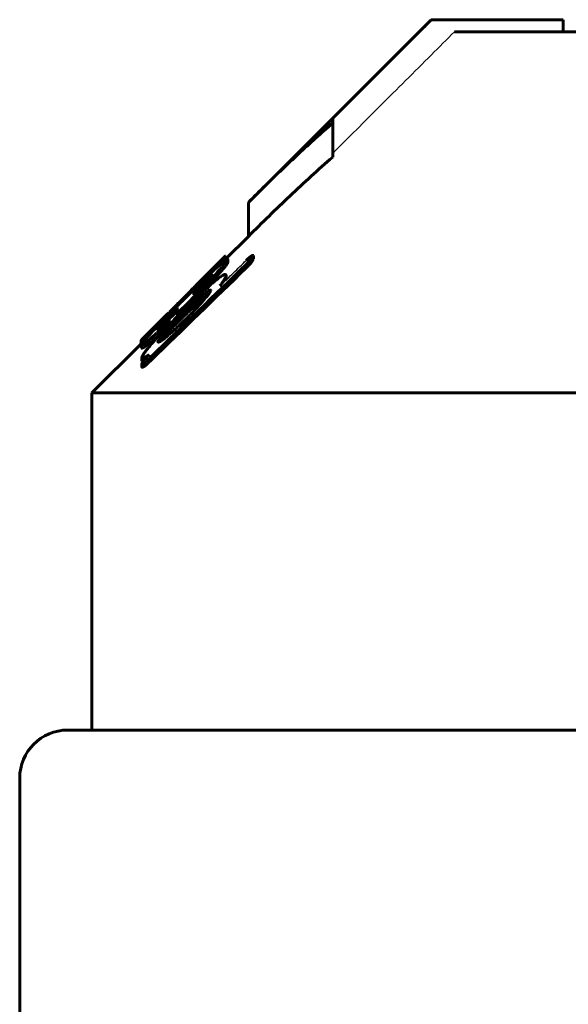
# Model space of a CAD drawing. Header units: millimetres. Extents: x -462 to 920, y -222 to 222.
# Tile 11 of 14: x 674 to 697, y 179 to 220. Entities that reach past the tile are written whole.
import ezdxf

# ---------------------------------------------------------------- set-up
doc = ezdxf.new("R2010")
doc.units = ezdxf.units.MM
doc.linetypes.add('K5LT-1', pattern=[0])
doc.linetypes.add('K5LT_BASIC', pattern=[0])
doc.layers.add('Системный слой (1)', color=7, linetype='Continuous', true_color=0x6c6c6c)

# ---------------------------------------------------------------- blocks, each defined once
blk = doc.blocks.new('U36')
at = {"layer": 'Системный слой (1)', "color": 150, "linetype": 'K5LT_BASIC', "lineweight": 60, "true_color": 0x0080ff}
for p, q in [((682.286, 209.686), (682.274, 209.675)), ((682.292, 209.69), (682.286, 209.686)), ((682.292, 209.69), (682.293, 209.691)), ((682.293, 209.691), (682.292, 209.69)), ((682.292, 209.688), (682.292, 209.69)), ((682.293, 209.691), (682.293, 209.691))]:
    blk.add_line(p, q, dxfattribs=at)
blk = doc.blocks.new('U39')
at = {"layer": 'Системный слой (1)', "color": 150, "linetype": 'K5LT_BASIC', "lineweight": 60, "true_color": 0x0080ff}
for p, q in [((681.146, 208.265), (681.067, 208.189)), ((681.224, 208.339), (681.146, 208.265)), ((681.301, 208.413), (681.224, 208.339))]:
    blk.add_line(p, q, dxfattribs=at)
blk = doc.blocks.new('U40')
at = {"layer": 'Системный слой (1)', "color": 150, "linetype": 'K5LT_BASIC', "lineweight": 60, "true_color": 0x0080ff}
for p, q in [((680.296, 207.24), (680.302, 207.229)), ((680.302, 207.229), (680.322, 207.231)), ((680.322, 207.231), (680.363, 207.255))]:
    blk.add_line(p, q, dxfattribs=at)
blk = doc.blocks.new('U42')
at = {"layer": 'Системный слой (1)', "color": 150, "linetype": 'K5LT_BASIC', "lineweight": 60, "true_color": 0x0080ff}
for p, q in [((678.816, 205.319), (678.829, 205.309)), ((678.829, 205.309), (678.85, 205.306)), ((678.85, 205.306), (678.88, 205.311))]:
    blk.add_line(p, q, dxfattribs=at)
blk = doc.blocks.new('U43')
at = {"layer": 'Системный слой (1)', "color": 150, "linetype": 'K5LT_BASIC', "lineweight": 60, "true_color": 0x0080ff}
for p, q in [((678.778, 206.085), (678.785, 206.097)), ((678.772, 206.069), (678.773, 206.075)), ((678.773, 206.075), (678.778, 206.085))]:
    blk.add_line(p, q, dxfattribs=at)
blk = doc.blocks.new('U46')
at = {"layer": 'Системный слой (1)', "color": 150, "linetype": 'K5LT_BASIC', "lineweight": 60, "true_color": 0x0080ff}
for p, q in [((681.75, 208.653), (682.022, 208.953)), ((681.458, 208.34), (681.75, 208.653)), ((681.149, 208.017), (681.458, 208.34))]:
    blk.add_line(p, q, dxfattribs=at)
blk = doc.blocks.new('U48')
at = {"layer": 'Системный слой (1)', "color": 150, "linetype": 'K5LT_BASIC', "lineweight": 60, "true_color": 0x0080ff}
for p, q in [((682.293, 209.609), (682.325, 209.631)), ((682.325, 209.631), (682.344, 209.639)), ((682.344, 209.639), (682.35, 209.633))]:
    blk.add_line(p, q, dxfattribs=at)
blk = doc.blocks.new('U53')
at = {"layer": 'Системный слой (1)', "color": 150, "linetype": 'K5LT_BASIC', "lineweight": 60, "true_color": 0x0080ff}
for p, q in [((678.828, 206.078), (678.871, 206.118)), ((678.785, 206.041), (678.797, 206.051)), ((678.797, 206.051), (678.828, 206.078))]:
    blk.add_line(p, q, dxfattribs=at)
blk = doc.blocks.new('U54')
at = {"layer": 'Системный слой (1)', "color": 150, "linetype": 'K5LT_BASIC', "lineweight": 60, "true_color": 0x0080ff}
for p, q in [((680.43, 207.83), (682.198, 209.599)), ((678.903, 206.304), (679.66, 207.061))]:
    blk.add_line(p, q, dxfattribs=at)
blk = doc.blocks.new('U55')
at = {"layer": 'Системный слой (1)', "color": 150, "linetype": 'K5LT_BASIC', "lineweight": 60, "true_color": 0x0080ff}
for p, q in [((682.293, 209.552), (683.241, 210.5)), ((676.741, 204), (678.785, 206.045))]:
    blk.add_line(p, q, dxfattribs=at)
blk = doc.blocks.new('U61')
at = {"layer": 'Системный слой (1)', "color": 150, "linetype": 'K5LT_BASIC', "lineweight": 60, "true_color": 0x0080ff}
for p, q in [((680.112, 207.236), (680.259, 207.385)), ((679.828, 206.942), (679.968, 207.088)), ((679.968, 207.088), (680.112, 207.236))]:
    blk.add_line(p, q, dxfattribs=at)
blk = doc.blocks.new('U62')
at = {"layer": 'Системный слой (1)', "color": 150, "linetype": 'K5LT_BASIC', "lineweight": 60, "true_color": 0x0080ff}
for p, q in [((681.038, 207.639), (681.33, 207.902)), ((681.33, 207.902), (681.582, 208.097)), ((680.74, 207.359), (681.038, 207.639))]:
    blk.add_line(p, q, dxfattribs=at)
blk = doc.blocks.new('U63')
at = {"layer": 'Системный слой (1)', "color": 150, "linetype": 'K5LT_BASIC', "lineweight": 60, "true_color": 0x0080ff}
for p, q in [((682.309, 208.686), (682.314, 208.697)), ((682.314, 208.697), (682.318, 208.708)), ((682.318, 208.708), (682.322, 208.718))]:
    blk.add_line(p, q, dxfattribs=at)

msp = doc.modelspace()

# ---------------------------------------------------------------- linework, layer by layer
at = {"layer": 'Системный слой (1)', "color": 150, "linetype": 'K5LT_BASIC', "lineweight": 60, "true_color": 0x0080ff}
for p, q in [((683.241, 211.914), (690.827, 219.5)), ((690.827, 219.5), (690.886, 219.5)), ((696.316, 219.5), (690.886, 219.5)), ((696.316, 219), (696.316, 219.5)), ((691.802, 219), (714.991, 219)), ((686.741, 215.363), (686.741, 215.211)), ((686.741, 213.797), (686.741, 215.211)), ((683.241, 210.5), (683.241, 211.914)), ((682.222, 209.471), (682.292, 209.547)), ((682.292, 209.547), (682.292, 209.688)), ((682.293, 209.55), (682.293, 209.691)), ((682.35, 209.609), (682.35, 209.633)), ((682.38, 209.558), (682.38, 209.545)), ((682.38, 209.404), (682.38, 209.545)), ((683.455, 209.566), (683.455, 209.707)), ((682.022, 208.953), (682.022, 209.094)), ((683.151, 209.194), (683.151, 209.335)), ((681.248, 208.621), (681.248, 208.624)), ((681.248, 208.561), (681.248, 208.621)), ((681.391, 208.792), (681.357, 208.758)), ((681.391, 208.776), (681.391, 208.792)), ((681.555, 208.917), (681.446, 208.808)), ((681.446, 208.754), (681.446, 208.808)), ((681.555, 208.859), (681.555, 208.917)), ((681.715, 208.912), (681.715, 208.897)), ((682.322, 208.718), (682.322, 208.86)), ((680.907, 208.226), (680.907, 208.303)), ((680.978, 208.244), (681.067, 208.331)), ((680.978, 208.102), (680.978, 208.244)), ((681.067, 208.189), (680.978, 208.102)), ((681.067, 208.189), (681.067, 208.331)), ((682.053, 208.442), (682.09, 208.474)), ((680.368, 207.688), (680.368, 207.733)), ((681.088, 208.095), (680.654, 207.659)), ((680.978, 208.102), (680.976, 208.099)), ((681.013, 208.111), (680.978, 208.079)), ((681.088, 207.959), (681.088, 208.095)), ((679.918, 207.302), (679.918, 207.317)), ((680.276, 207.544), (680.259, 207.527)), ((680.259, 207.385), (680.259, 207.527)), ((680.276, 207.402), (680.259, 207.385)), ((680.276, 207.402), (680.276, 207.544)), ((680.296, 207.24), (680.296, 207.382)), ((680.508, 207.399), (680.562, 207.452)), ((680.654, 207.543), (680.654, 207.659)), ((680.74, 207.359), (680.74, 207.5)), ((679.611, 206.997), (679.611, 207.011)), ((679.809, 207.193), (679.901, 207.285)), ((679.952, 207.038), (679.952, 207.026)), ((679.952, 206.885), (679.952, 207.026)), ((680.436, 207.205), (680.542, 207.309)), ((680.542, 207.168), (680.436, 207.064)), ((680.74, 207.164), (680.453, 206.885)), ((679.682, 206.723), (679.648, 206.689)), ((679.682, 206.581), (679.648, 206.547)), ((679.682, 206.581), (679.682, 206.723)), ((678.785, 206.041), (678.785, 206.183)), ((678.963, 206.226), (678.963, 206.343)), ((679.089, 206.045), (679.089, 206.187)), ((679.607, 206.172), (679.582, 206.139)), ((679.607, 206.172), (679.607, 206.314)), ((678.772, 206.031), (678.772, 206.069)), ((678.802, 205.87), (678.802, 206.012)), ((678.816, 205.319), (678.816, 205.461)), ((679.212, 205.37), (679.212, 205.511)), ((678.816, 205.068), (678.816, 205.21)), ((678.833, 205.08), (678.833, 205.222)), ((676.741, 204), (756.741, 204)), ((676.741, 190), (676.741, 204)), ((757.741, 190), (675.741, 190)), ((673.741, 188), (673.741, 165))]:
    msp.add_line(p, q, dxfattribs=at)
msp.add_arc((675.741, 188), 2, 90, 180, dxfattribs=at)
at = {"layer": 'Системный слой (1)', "color": 7, "linetype": 'K5LT-1'}
for points, knots in [([(690.886, 219.5), (690.671, 219.286), (689.289, 217.907), (687.907, 216.528), (686.741, 215.363)], [0, 0, 0, 0, 0.304, 1.954023, 1.954023, 1.954023, 1.954023]), ([(691.802, 219), (691.482, 218.681), (690.804, 218.004), (689.774, 216.976), (688.407, 215.612), (687.398, 214.605), (686.741, 213.949)], [0, 0, 0, 0, 1.276408, 2.707342, 4.113524, 6.73638, 6.73638, 6.73638, 6.73638])]:
    msp.add_open_spline(points, degree=3, knots=knots, dxfattribs=at)
at = {"layer": 'Системный слой (1)', "color": 150, "linetype": 'K5LT_BASIC', "lineweight": 60, "true_color": 0x0080ff}
for points, knots in [([(686.741, 215.211), (686.264, 214.792), (685.33, 213.946), (684.169, 212.835), (683.48, 212.154), (683.241, 211.914)], [0, 0, 0, 0, 2.4017, 4.74577, 6, 6, 6, 6]), ([(686.741, 213.797), (686.142, 213.271), (684.965, 212.195), (683.81, 211.07), (683.241, 210.5)], [0, 0, 0, 0, 2.51244, 5, 5, 5, 5]), ([(682.128, 209.392), (682.024, 209.299), (681.798, 209.091), (681.417, 208.728), (681.014, 208.333), (680.738, 208.059), (680.6, 207.921)], [0, 0, 0, 0, 1.699632, 3.43004, 5.197194, 7, 7, 7, 7]), ([(681.555, 208.917), (681.646, 209.009), (681.801, 209.167), (681.947, 209.319), (682.021, 209.396), (682.062, 209.44), (682.109, 209.49), (682.155, 209.54), (682.227, 209.617), (682.268, 209.662), (682.29, 209.686), (682.292, 209.688)], [0, 0, 0, 0, 2.839157, 4.897006, 5.403898, 5.985571, 6.786306, 7.740498, 8.677308, 11.68046, 12, 12, 12, 12]), ([(682.022, 209.094), (682.056, 209.134), (682.115, 209.204), (682.189, 209.292), (682.241, 209.355), (682.28, 209.403), (682.312, 209.443), (682.335, 209.473), (682.355, 209.5), (682.372, 209.526), (682.38, 209.54), (682.38, 209.545), (682.38, 209.545)], [0, 0, 0, 0, 2.849149, 4.971425, 6.444351, 7.770175, 8.839568, 9.923347, 10.539356, 11.615873, 12.844794, 13, 13, 13, 13]), ([(682.022, 208.953), (682.056, 208.993), (682.115, 209.063), (682.189, 209.15), (682.241, 209.214), (682.28, 209.261), (682.312, 209.302), (682.335, 209.332), (682.355, 209.359), (682.372, 209.384), (682.38, 209.399), (682.38, 209.403), (682.38, 209.404)], [0, 0, 0, 0, 2.849149, 4.971425, 6.444351, 7.770175, 8.839568, 9.923347, 10.539356, 11.615873, 12.844794, 13, 13, 13, 13]), ([(682.38, 209.558), (682.38, 209.564), (682.375, 209.57), (682.355, 209.564), (682.329, 209.55), (682.298, 209.529), (682.25, 209.493), (682.195, 209.449), (682.149, 209.41), (682.128, 209.392)], [0, 0, 0, 0, 1.881133, 3.303553, 4.226116, 5.764853, 6.799753, 8.634258, 10, 10, 10, 10]), ([(683.455, 209.707), (683.448, 209.712), (683.436, 209.716), (683.412, 209.709), (683.399, 209.704), (683.386, 209.697), (683.366, 209.686), (683.341, 209.669), (683.312, 209.648), (683.283, 209.624), (683.23, 209.578), (683.185, 209.537), (683.151, 209.504)], [0, 0, 0, 0, 3.054772, 4.087976, 4.537085, 5.197613, 6.089196, 7.063609, 8.046294, 8.99553, 9.83962, 13, 13, 13, 13]), ([(683.151, 209.335), (683.181, 209.364), (683.225, 209.408), (683.284, 209.471), (683.32, 209.512), (683.35, 209.549), (683.375, 209.581), (683.418, 209.64), (683.442, 209.681), (683.455, 209.707)], [0, 0, 0, 0, 2.082945, 3.070418, 4.43191, 5.06467, 5.886025, 6.884231, 10, 10, 10, 10]), ([(683.151, 209.194), (683.181, 209.223), (683.225, 209.267), (683.284, 209.329), (683.32, 209.371), (683.35, 209.408), (683.375, 209.439), (683.418, 209.498), (683.442, 209.539), (683.455, 209.566)], [0, 0, 0, 0, 2.082945, 3.070418, 4.43191, 5.06467, 5.886025, 6.884231, 10, 10, 10, 10]), ([(681.088, 208.095), (681.195, 208.205), (681.349, 208.365), (681.579, 208.61), (681.79, 208.837), (681.945, 209.008), (682.022, 209.094)], [0, 0, 0, 0, 2.220592, 3.246296, 5.043341, 7, 7, 7, 7]), ([(681.391, 208.792), (681.433, 208.834), (681.485, 208.886), (681.542, 208.942), (681.569, 208.969), (681.594, 208.994), (681.614, 209.013), (681.637, 209.036), (681.644, 209.041), (681.644, 209.041)], [0, 0, 0, 0, 3.068811, 3.791411, 4.811295, 5.6407, 6.54595, 7.429229, 10, 10, 10, 10]), ([(681.644, 209.041), (681.644, 209.04), (681.638, 209.034), (681.612, 209.005), (681.579, 208.971), (681.555, 208.945)], [0, 0, 0, 0, 1.589278, 3.106431, 6, 6, 6, 6]), ([(682.053, 208.803), (681.958, 208.729), (681.789, 208.591), (681.565, 208.397), (681.418, 208.265), (681.265, 208.125), (680.986, 207.866), (680.732, 207.62), (680.562, 207.452)], [0, 0, 0, 0, 1.958425, 3.296974, 4.12341, 4.583495, 6.018114, 9, 9, 9, 9]), ([(680.907, 208.303), (680.923, 208.32), (680.95, 208.348), (681.003, 208.403), (681.044, 208.444), (681.087, 208.487), (681.124, 208.524), (681.164, 208.564), (681.208, 208.609), (681.273, 208.674), (681.324, 208.724), (681.357, 208.758)], [0, 0, 0, 0, 2.928045, 4.07222, 5.663341, 6.510877, 7.34066, 8.193089, 9.113181, 10.081488, 12, 12, 12, 12]), ([(681.013, 208.111), (681.073, 208.173), (681.162, 208.266), (681.283, 208.393), (681.368, 208.484), (681.46, 208.583), (681.525, 208.654), (681.585, 208.722), (681.624, 208.768), (681.664, 208.817), (681.692, 208.854), (681.711, 208.882), (681.715, 208.893), (681.715, 208.897)], [0, 0, 0, 0, 2.759405, 4.05489, 5.662593, 6.8493, 8.664734, 9.096276, 10.321451, 11.150252, 12.121756, 12.997684, 14, 14, 14, 14]), ([(681.715, 208.912), (681.715, 208.915), (681.712, 208.916), (681.7, 208.91), (681.68, 208.897), (681.656, 208.877), (681.629, 208.855), (681.598, 208.828), (681.562, 208.796), (681.525, 208.763), (681.478, 208.72), (681.406, 208.653), (681.297, 208.55), (681.178, 208.437), (681.099, 208.361), (681.067, 208.331)], [0, 0, 0, 0, 0.876333, 1.661463, 2.622109, 3.317114, 4.083198, 4.884177, 5.73278, 6.625186, 7.396228, 8.866036, 11.249643, 14.103123, 16, 16, 16, 16]), ([(681.555, 208.945), (681.524, 208.913), (681.47, 208.858), (681.404, 208.79), (681.358, 208.742), (681.328, 208.711), (681.303, 208.685), (681.285, 208.665), (681.266, 208.645), (681.254, 208.631), (681.249, 208.625), (681.248, 208.624), (681.248, 208.624)], [0, 0, 0, 0, 3.290735, 5.625847, 7.1729, 8.598658, 9.218678, 10.329102, 11.161718, 12.052796, 12.761305, 13, 13, 13, 13]), ([(681.248, 208.621), (681.248, 208.621), (681.249, 208.621), (681.253, 208.624), (681.259, 208.63), (681.271, 208.641), (681.289, 208.658), (681.314, 208.681), (681.342, 208.708), (681.386, 208.75), (681.42, 208.784), (681.446, 208.808)], [0, 0, 0, 0, 0.74846, 1.327158, 2.095938, 3.010953, 4.174793, 5.676484, 7.160116, 8.512883, 12, 12, 12, 12]), ([(682.322, 208.86), (682.322, 208.882), (682.315, 208.91), (682.281, 208.921), (682.248, 208.915), (682.209, 208.901), (682.159, 208.875), (682.101, 208.838), (682.063, 208.81), (682.053, 208.803)], [0, 0, 0, 0, 2.860105, 4.573833, 5.888623, 6.638091, 8.005081, 9.509025, 10, 10, 10, 10]), ([(682.053, 208.442), (682.087, 208.486), (682.151, 208.573), (682.218, 208.67), (682.261, 208.738), (682.296, 208.799), (682.314, 208.838), (682.322, 208.86)], [0, 0, 0, 0, 2.080322, 4.132122, 5.125435, 6.090952, 8, 8, 8, 8]), ([(680.368, 207.733), (680.41, 207.776), (680.483, 207.851), (680.562, 207.934), (680.65, 208.027), (680.724, 208.107), (680.81, 208.199), (680.864, 208.258), (680.898, 208.294), (680.907, 208.303)], [0, 0, 0, 0, 1.423283, 2.676568, 3.371659, 5.634277, 6.958105, 9.197355, 10, 10, 10, 10]), ([(680.74, 207.5), (680.806, 207.563), (680.91, 207.663), (681.061, 207.803), (681.181, 207.913), (681.308, 208.025), (681.402, 208.105), (681.49, 208.175), (681.549, 208.219), (681.605, 208.254), (681.639, 208.269), (681.659, 208.273), (681.674, 208.269), (681.678, 208.26), (681.678, 208.25)], [0, 0, 0, 0, 2.544984, 3.931563, 5.637035, 7.099214, 8.85211, 9.382997, 10.851297, 11.587984, 12.582316, 13.279704, 13.759891, 15, 15, 15, 15]), ([(680.978, 208.244), (680.975, 208.24), (680.971, 208.235), (680.966, 208.229), (680.963, 208.224), (680.961, 208.222), (680.961, 208.222)], [0, 0, 0, 0, 2.597637, 3.993898, 5.287712, 7, 7, 7, 7]), ([(680.961, 208.222), (680.961, 208.217), (680.962, 208.208), (680.963, 208.193), (680.966, 208.17), (680.971, 208.133), (680.976, 208.099), (680.978, 208.079)], [0, 0, 0, 0, 0.884792, 1.687003, 2.733734, 5.086976, 8, 8, 8, 8]), ([(681.514, 208.008), (681.546, 208.048), (681.585, 208.101), (681.639, 208.182), (681.664, 208.223), (681.678, 208.25)], [0, 0, 0, 0, 2.443377, 3.441744, 6, 6, 6, 6]), ([(680.6, 207.921), (680.476, 207.797), (680.199, 207.518), (679.925, 207.241), (679.774, 207.088)], [0, 0, 0, 0, 2.238587, 5, 5, 5, 5]), ([(679.863, 207.221), (679.922, 207.279), (680.006, 207.364), (680.115, 207.475), (680.227, 207.588), (680.311, 207.674), (680.368, 207.733)], [0, 0, 0, 0, 2.341819, 3.374507, 4.472894, 7, 7, 7, 7]), ([(680.74, 207.164), (680.821, 207.243), (680.94, 207.363), (681.092, 207.522), (681.203, 207.642), (681.3, 207.751), (681.406, 207.875), (681.473, 207.956), (681.514, 208.008)], [0, 0, 0, 0, 2.472745, 3.684649, 4.932824, 6.217568, 7.16074, 9, 9, 9, 9]), ([(680.508, 207.399), (680.349, 207.242), (680.157, 207.049), (679.94, 206.825), (679.832, 206.713), (679.64, 206.51), (679.455, 206.308), (679.268, 206.096), (679.189, 206.004), (679.14, 205.946)], [0, 0, 0, 0, 3.146351, 3.842236, 4.488303, 5.408524, 7.951462, 8.672173, 10, 10, 10, 10]), ([(680.259, 207.527), (680.19, 207.457), (680.099, 207.364), (679.96, 207.22), (679.862, 207.119), (679.747, 206.998), (679.673, 206.919), (679.596, 206.836), (679.55, 206.783), (679.504, 206.729), (679.477, 206.695), (679.455, 206.664), (679.45, 206.651), (679.45, 206.647)], [0, 0, 0, 0, 2.745771, 3.602286, 5.601589, 6.755827, 8.551744, 8.974339, 10.531093, 11.10338, 12.079667, 12.863865, 14, 14, 14, 14]), ([(679.611, 207.011), (679.64, 207.041), (679.686, 207.086), (679.75, 207.15), (679.798, 207.198), (679.84, 207.24), (679.869, 207.269), (679.887, 207.287), (679.899, 207.299), (679.907, 207.306), (679.913, 207.312), (679.917, 207.316), (679.918, 207.317), (679.918, 207.317)], [0, 0, 0, 0, 3.459795, 5.316683, 7.549542, 9.342726, 10.752337, 11.538252, 12.094667, 12.66833, 13.059339, 13.531377, 14, 14, 14, 14]), ([(680.296, 207.696), (680.284, 207.682), (680.26, 207.658), (680.218, 207.613), (680.18, 207.572), (680.132, 207.522), (680.091, 207.478), (680.039, 207.425), (680.006, 207.392), (679.958, 207.342), (679.926, 207.31), (679.901, 207.285)], [0, 0, 0, 0, 2.582727, 4.224835, 6.130532, 7.08035, 8.87906, 9.419288, 10.422206, 10.778216, 12, 12, 12, 12]), ([(680.296, 207.382), (680.296, 207.374), (680.301, 207.366), (680.32, 207.371), (680.335, 207.379), (680.351, 207.388), (680.371, 207.402), (680.399, 207.423), (680.439, 207.457), (680.489, 207.501), (680.564, 207.571), (680.619, 207.623), (680.654, 207.659)], [0, 0, 0, 0, 2.829768, 4.166271, 4.871793, 5.485473, 6.30093, 7.183967, 8.069779, 9.547386, 10.646736, 13, 13, 13, 13]), ([(680.74, 207.5), (680.74, 207.5), (680.739, 207.5), (680.738, 207.499), (680.737, 207.498), (680.736, 207.498), (680.735, 207.497), (680.733, 207.495), (680.73, 207.492), (680.725, 207.487), (680.718, 207.481), (680.708, 207.471), (680.691, 207.454), (680.658, 207.423), (680.607, 207.373), (680.565, 207.332), (680.542, 207.309)], [0, 0, 0, 0, 0.156271, 0.253941, 0.321091, 0.398941, 0.495434, 0.607757, 0.890522, 1.393702, 1.765771, 2.585777, 3.986372, 6.275759, 10.906491, 17, 17, 17, 17]), ([(680.74, 207.359), (680.74, 207.359), (680.739, 207.359), (680.738, 207.358), (680.737, 207.357), (680.736, 207.356), (680.735, 207.355), (680.733, 207.353), (680.73, 207.35), (680.725, 207.346), (680.718, 207.34), (680.708, 207.33), (680.691, 207.313), (680.658, 207.281), (680.607, 207.232), (680.565, 207.191), (680.542, 207.168)], [0, 0, 0, 0, 0.156271, 0.253941, 0.321091, 0.398941, 0.495434, 0.607757, 0.890522, 1.393702, 1.765771, 2.585777, 3.986372, 6.275759, 10.906491, 17, 17, 17, 17]), ([(679.774, 207.088), (679.69, 207.001), (679.579, 206.886), (679.409, 206.708), (679.298, 206.591), (679.2, 206.486), (679.116, 206.396), (679.047, 206.32), (678.954, 206.216), (678.887, 206.139), (678.84, 206.078), (678.814, 206.042), (678.804, 206.022), (678.802, 206.014), (678.802, 206.012)], [0, 0, 0, 0, 2.871248, 3.784617, 5.959847, 6.87882, 7.531744, 9.266715, 9.800569, 11.843311, 12.82905, 13.442946, 14.626481, 15, 15, 15, 15]), ([(678.963, 206.343), (679.025, 206.402), (679.12, 206.493), (679.247, 206.615), (679.332, 206.698), (679.446, 206.808), (679.625, 206.984), (679.775, 207.133), (679.863, 207.221)], [0, 0, 0, 0, 2.355043, 3.309843, 4.006483, 4.93952, 6.615772, 9, 9, 9, 9]), ([(679.809, 207.193), (679.766, 207.151), (679.709, 207.094), (679.644, 207.03), (679.606, 206.992), (679.568, 206.956), (679.532, 206.921), (679.478, 206.87), (679.439, 206.833), (679.419, 206.815), (679.413, 206.81)], [0, 0, 0, 0, 2.295047, 3.065224, 3.772701, 4.627219, 5.586823, 6.546532, 9.446184, 11, 11, 11, 11]), ([(679.413, 206.81), (679.422, 206.819), (679.437, 206.836), (679.472, 206.871), (679.507, 206.908), (679.559, 206.959), (679.59, 206.991), (679.611, 207.011)], [0, 0, 0, 0, 1.97009, 2.96107, 5.401102, 6.462171, 8, 8, 8, 8]), ([(679.792, 206.91), (679.768, 206.889), (679.726, 206.851), (679.661, 206.794), (679.602, 206.743), (679.549, 206.7), (679.513, 206.672), (679.489, 206.656), (679.472, 206.646), (679.455, 206.639), (679.45, 206.642), (679.45, 206.647)], [0, 0, 0, 0, 1.493903, 2.770243, 4.382662, 5.900937, 7.153224, 8.081833, 8.975486, 9.997392, 12, 12, 12, 12]), ([(680.436, 207.205), (680.355, 207.125), (680.233, 207.003), (680.058, 206.821), (679.913, 206.665), (679.754, 206.487), (679.657, 206.374), (679.607, 206.314)], [0, 0, 0, 0, 2.086905, 3.155501, 4.732598, 6.193295, 8, 8, 8, 8]), ([(680.436, 207.064), (680.355, 206.984), (680.233, 206.862), (680.058, 206.679), (679.913, 206.524), (679.754, 206.346), (679.657, 206.233), (679.607, 206.172)], [0, 0, 0, 0, 2.086905, 3.155501, 4.732598, 6.193295, 8, 8, 8, 8]), ([(679.682, 206.723), (679.703, 206.744), (679.734, 206.776), (679.778, 206.821), (679.815, 206.861), (679.858, 206.907), (679.896, 206.952), (679.925, 206.987), (679.942, 207.011), (679.949, 207.022), (679.952, 207.026)], [0, 0, 0, 0, 1.934518, 2.904162, 4.173717, 5.692739, 7.420465, 8.912491, 10.091919, 11, 11, 11, 11]), ([(679.952, 207.038), (679.952, 207.039), (679.948, 207.038), (679.939, 207.033), (679.928, 207.025), (679.911, 207.011), (679.889, 206.994), (679.85, 206.961), (679.817, 206.933), (679.792, 206.91)], [0, 0, 0, 0, 1.16325, 1.672215, 2.536411, 3.65903, 4.950005, 6.221525, 10, 10, 10, 10]), ([(679.089, 206.187), (679.131, 206.222), (679.207, 206.286), (679.305, 206.371), (679.372, 206.43), (679.42, 206.472), (679.479, 206.527), (679.556, 206.599), (679.618, 206.659), (679.648, 206.689)], [0, 0, 0, 0, 2.658813, 4.571723, 5.500637, 6.224272, 7.028572, 8.529888, 10, 10, 10, 10]), ([(679.089, 206.045), (679.131, 206.08), (679.207, 206.144), (679.305, 206.229), (679.372, 206.289), (679.42, 206.331), (679.479, 206.385), (679.556, 206.457), (679.618, 206.517), (679.648, 206.547)], [0, 0, 0, 0, 2.658813, 4.571723, 5.500637, 6.224272, 7.028572, 8.529888, 10, 10, 10, 10]), ([(679.481, 206.13), (679.481, 206.119), (679.487, 206.107), (679.511, 206.107), (679.539, 206.116), (679.574, 206.134), (679.613, 206.158), (679.653, 206.186), (679.7, 206.22), (679.757, 206.265), (679.822, 206.317), (679.914, 206.395), (680.031, 206.497), (680.167, 206.62), (680.307, 206.749), (680.402, 206.837), (680.453, 206.885)], [0, 0, 0, 0, 1.650226, 2.641201, 3.44972, 4.375546, 5.161701, 5.773517, 6.554298, 7.442125, 8.392769, 9.391814, 11.348771, 13.205453, 14.906163, 17, 17, 17, 17]), ([(679.682, 206.581), (679.703, 206.602), (679.734, 206.634), (679.778, 206.68), (679.815, 206.72), (679.858, 206.766), (679.896, 206.811), (679.925, 206.846), (679.942, 206.869), (679.949, 206.88), (679.952, 206.885)], [0, 0, 0, 0, 1.934518, 2.904162, 4.173717, 5.692739, 7.420465, 8.912491, 10.091919, 11, 11, 11, 11]), ([(678.785, 206.183), (678.785, 206.182), (678.792, 206.187), (678.815, 206.208), (678.855, 206.244), (678.903, 206.288), (678.947, 206.329), (678.963, 206.343)], [0, 0, 0, 0, 1.450104, 3.155297, 4.118464, 6.689764, 8, 8, 8, 8]), ([(678.903, 206.304), (678.873, 206.273), (678.837, 206.238), (678.804, 206.204), (678.789, 206.188), (678.785, 206.183), (678.785, 206.183)], [0, 0, 0, 0, 3.115455, 4.081137, 5.691003, 7, 7, 7, 7]), ([(678.802, 206.012), (678.802, 205.999), (678.814, 205.993), (678.854, 206.011), (678.883, 206.028), (678.921, 206.054), (678.988, 206.104), (679.049, 206.153), (679.089, 206.187)], [0, 0, 0, 0, 3.235924, 4.245074, 4.912048, 6.031357, 7.186537, 9, 9, 9, 9]), ([(679.607, 206.314), (679.585, 206.285), (679.554, 206.245), (679.52, 206.197), (679.5, 206.168), (679.487, 206.147), (679.482, 206.135), (679.481, 206.131), (679.481, 206.13)], [0, 0, 0, 0, 3.478355, 5.023293, 6.506976, 7.722207, 8.647874, 9, 9, 9, 9]), ([(678.802, 205.87), (678.802, 205.858), (678.814, 205.851), (678.854, 205.87), (678.883, 205.887), (678.921, 205.912), (678.988, 205.962), (679.049, 206.011), (679.089, 206.045)], [0, 0, 0, 0, 3.235924, 4.245074, 4.912048, 6.031357, 7.186537, 9, 9, 9, 9]), ([(679.14, 205.946), (679.086, 205.88), (679.006, 205.779), (678.913, 205.653), (678.853, 205.561), (678.822, 205.497), (678.816, 205.47), (678.816, 205.461)], [0, 0, 0, 0, 2.460153, 3.89213, 5.49117, 7.005979, 8, 8, 8, 8]), ([(678.816, 205.461), (678.821, 205.454), (678.832, 205.447), (678.857, 205.447), (678.883, 205.453), (678.915, 205.465), (678.953, 205.483), (678.995, 205.506), (679.05, 205.54), (679.094, 205.569), (679.123, 205.589)], [0, 0, 0, 0, 2.140829, 3.259465, 4.44214, 5.655213, 6.871589, 8.061423, 9.132072, 11, 11, 11, 11]), ([(679.123, 205.589), (679.094, 205.557), (679.046, 205.504), (678.983, 205.434), (678.938, 205.381), (678.901, 205.337), (678.872, 205.302), (678.846, 205.267), (678.827, 205.238), (678.818, 205.219), (678.816, 205.212), (678.816, 205.21)], [0, 0, 0, 0, 2.638748, 4.310684, 5.918997, 7.104119, 8.225359, 9.155633, 10.542094, 11.41178, 12, 12, 12, 12]), ([(678.833, 205.222), (678.833, 205.214), (678.837, 205.207), (678.851, 205.209), (678.861, 205.212), (678.876, 205.219), (678.896, 205.232), (678.921, 205.25), (678.952, 205.274), (678.987, 205.303), (679.029, 205.34), (679.081, 205.386), (679.144, 205.446), (679.189, 205.489), (679.212, 205.511)], [0, 0, 0, 0, 2.415638, 2.923763, 3.610448, 4.365856, 5.167941, 6.065659, 7.108076, 8.234058, 9.31588, 10.951464, 12.896895, 15, 15, 15, 15]), ([(678.833, 205.08), (678.833, 205.072), (678.837, 205.066), (678.851, 205.067), (678.861, 205.071), (678.876, 205.078), (678.896, 205.09), (678.921, 205.108), (678.952, 205.132), (678.987, 205.161), (679.029, 205.198), (679.081, 205.245), (679.144, 205.304), (679.189, 205.347), (679.212, 205.37)], [0, 0, 0, 0, 2.415638, 2.923763, 3.610448, 4.365856, 5.167941, 6.065659, 7.108076, 8.234058, 9.31588, 10.951464, 12.896895, 15, 15, 15, 15]), ([(678.816, 205.21), (678.816, 205.209), (678.816, 205.209), (678.818, 205.209), (678.821, 205.211), (678.824, 205.213), (678.828, 205.217), (678.831, 205.22), (678.833, 205.222)], [0, 0, 0, 0, 2.083242, 3.38667, 4.744712, 5.799114, 6.662426, 9, 9, 9, 9]), ([(678.816, 205.068), (678.816, 205.068), (678.816, 205.067), (678.818, 205.068), (678.821, 205.07), (678.824, 205.072), (678.828, 205.075), (678.831, 205.078), (678.833, 205.08)], [0, 0, 0, 0, 2.083242, 3.38667, 4.744712, 5.799114, 6.662426, 9, 9, 9, 9])]:
    msp.add_open_spline(points, degree=3, knots=knots, dxfattribs=at)
at = {"layer": 'Системный слой (1)', "color": 7, "linetype": 'K5LT-1'}
msp.add_open_spline([(682.09, 208.474), (682.267, 208.646), (682.621, 208.989), (682.974, 209.332), (683.151, 209.504)], degree=3, dxfattribs=at)
at = {"layer": 'Системный слой (1)', "color": 150, "linetype": 'K5LT_BASIC', "lineweight": 60, "true_color": 0x0080ff}
for points in [[(682.274, 209.675), (682.252, 209.653), (682.227, 209.628), (682.198, 209.599)], [(682.292, 209.547), (682.293, 209.548), (682.293, 209.549), (682.293, 209.55)], [(683.151, 209.335), (681.836, 208.063), (680.523, 206.788), (679.212, 205.511)], [(683.151, 209.194), (681.836, 207.921), (680.523, 206.646), (679.212, 205.37)], [(680.43, 207.83), (680.379, 207.78), (680.335, 207.736), (680.296, 207.696)], [(680.296, 207.382), (680.289, 207.448), (680.283, 207.502), (680.276, 207.544)], [(680.296, 207.24), (680.289, 207.307), (680.283, 207.361), (680.276, 207.402)]]:
    msp.add_open_spline(points, degree=3, dxfattribs=at)

# ---------------------------------------------------------------- block references
at = {"layer": 'Системный слой (1)'}
for name in ['U55', 'U54', 'U36', 'U48', 'U46', 'U63', 'U39', 'U62', 'U61', 'U40', 'U43', 'U53', 'U42']:
    msp.add_blockref(name, (0, 0), dxfattribs=at)

doc.saveas('drawing.dxf')
